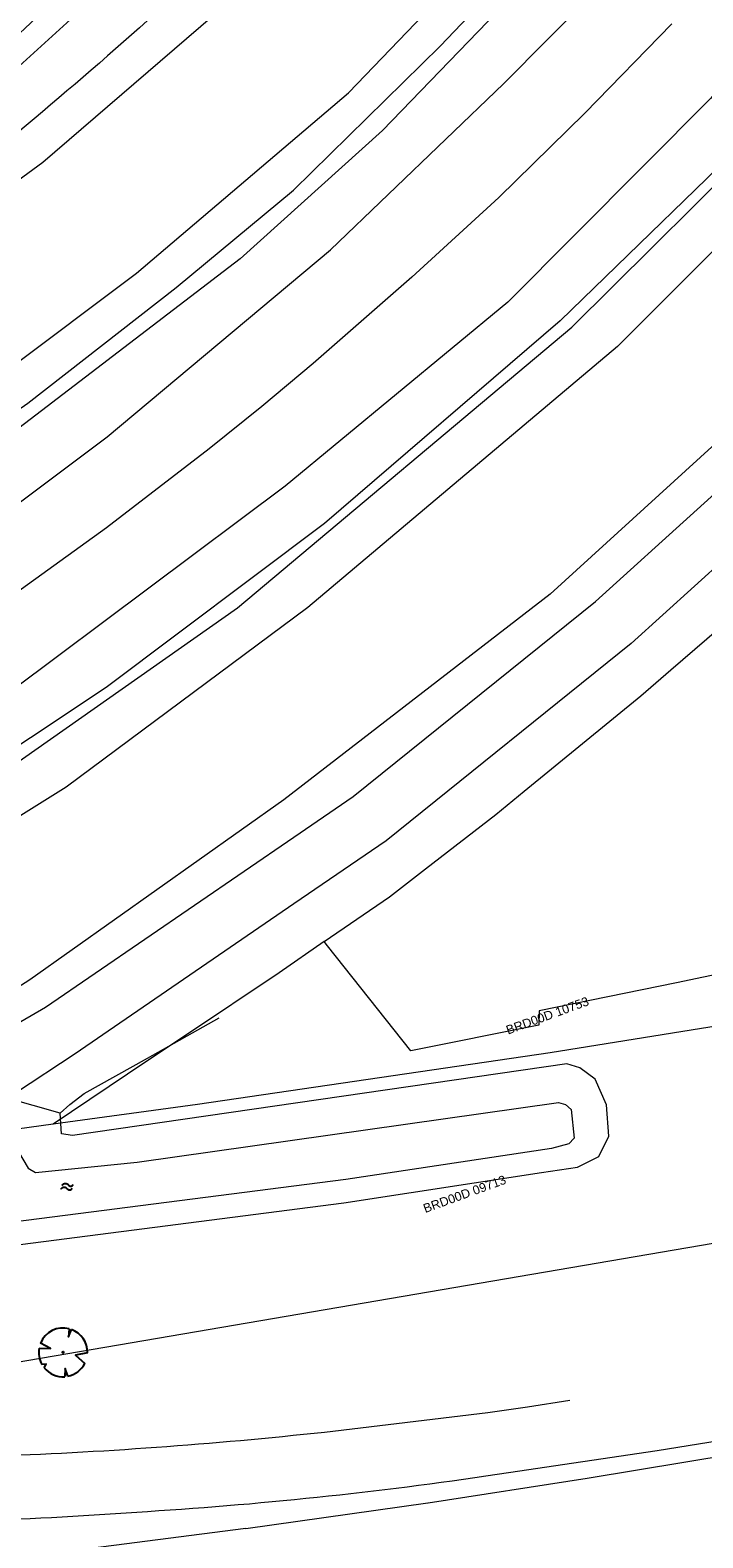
# Model space of a CAD drawing. Header units: metres. Extents: x 95652 to 96661, y 430734 to 431486.
# Tile 55 of 62: x 96478 to 96533, y 430985 to 431107. Entities that reach past the tile are written whole.
import ezdxf

# ---------------------------------------------------------------- set-up
doc = ezdxf.new("R2010")
doc.units = ezdxf.units.M
doc.layers.get('0').update_dxf_attribs({"linetype": 'CONTINUOUS'})
doc.layers.add('BAR_PUNTSYMBOLEN', color=7, linetype='CONTINUOUS', true_color=0x707070)
doc.layers.add('BAR_SYMBOLEN', color=7, linetype='CONTINUOUS', true_color=0x707070)
for name, color, linetype in [('BAR_TOPO', 7, 'CONTINUOUS'), ('BAR_WATER', 7, 'CONTINUOUS'), ('BAR_WEGEN', 7, 'CONTINUOUS'), ('BRK_Kadastrale percelen en nummers', 7, 'CONTINUOUS'), ('BRK_Kadatrale percelen', 7, 'CONTINUOUS')]:
    doc.layers.add(name, color=color, linetype=linetype)
doc.styles.add('NLCS-ISO', font='NLCS-ISO.ttf')

# ---------------------------------------------------------------- blocks, each defined once
blk = doc.blocks.new('water_templ_1')
at = {"color": 8, "true_color": 0x707070, "flags": 128}
for points in [[(-1.85, 0.38), (-1.77, 0.52, -0.538831), (0.24, 0.55, 0.605168), (1.92, 0.75, -4.035705)], [(-1.85, 0.38), (-1.77, 0.52, -0.538831), (0.24, 0.55, 0.605168), (1.92, 0.75, -4.035705)], [(-2.22, -0.89), (-2.13, -0.75, -0.538831), (-0.13, -0.72, 0.605168), (1.55, -0.52, -4.035705)]]:
    blk.add_lwpolyline(points, format="xyb", dxfattribs=at)
blk = doc.blocks.new('boom_templ_2')
at = {"color": 8, "ltscale": 20, "true_color": 0x707070, "flags": 128}
for points in [[(0.63, 2.39), (0.56, 1.58), (0.85, 2.33)], [(-2.44, 0.44), (-1.29, 0.39), (-2.3, 0.92)], [(-1.92, -1.57), (-1.72, -1.19), (-2.16, -1.22)], [(2.48, -0.06), (1.26, -0.27), (2.21, -1.12)], [(0.49, -2.43), (0.21, -1.64), (0.18, -2.47)]]:
    blk.add_lwpolyline(points, dxfattribs=at)
blk.add_lwpolyline([(2.48, -0.06, 0.321944), (0.85, 2.33, 0.321944)], format="xyb", dxfattribs=at)
at = {"color": 8, "true_color": 0x707070}
blk.add_circle((0, 0), 0.0738, dxfattribs=at)
at = {"color": 8, "ltscale": 20, "true_color": 0x707070}
for start, end in [(75.1844, 158.299), (169.749, 209.4302), (281.3601, 333.2046), (219.2667, 274.1068)]:
    blk.add_arc((0, 0), 2.48, start, end, dxfattribs=at)

msp = doc.modelspace()

# ---------------------------------------------------------------- linework, layer by layer
at = {"layer": 'BAR_TOPO', "color": 8, "linetype": 'Continuous', "lineweight": 0, "ltscale": 0.01, "true_color": 0x707070, "flags": 128}
for points in [[(96616.67, 431228.01), (96616.33, 431226.64), (96615.46, 431224.4), (96599.97, 431190.27), (96580.14, 431153.81), (96560.64, 431126.03), (96539.16, 431100.74), (96521.7, 431083.79), (96502.48, 431067.26), (96484.69, 431053.89), (96459.92, 431037.44), (96430.55, 431022.24), (96418.84, 431017.16)], [(96420.12, 431016.17), (96423.24, 431017.44), (96455.27, 431034.01), (96472, 431043.98), (96495.39, 431060.4), (96522.66, 431083.27), (96539.19, 431099.67), (96560.93, 431125.26), (96570.69, 431138.52), (96582.44, 431155.88), (96597.08, 431181.84), (96609.46, 431208.47), (96617.7, 431226.99), (96617.86, 431227.57)], [(96622.67, 431225.81), (96606.8, 431192.68), (96584.23, 431152.06), (96568.15, 431128.7), (96549.15, 431104.43), (96526.37, 431081.68), (96501.13, 431060.41), (96481.42, 431045.78), (96461.68, 431033.45), (96441.04, 431022.01), (96423.59, 431013.46)], [(96432.07, 431050.66), (96454.48, 431064.37), (96476.49, 431079.64), (96487.17, 431087.66), (96504.44, 431102.37), (96530.4, 431129.35), (96543.62, 431147.01), (96559.79, 431169.91), (96575.41, 431199.07), (96584.98, 431220.85)], [(96433.35, 431048.56), (96448.01, 431057.27), (96470.01, 431071.3), (96478.3, 431077.08), (96490.4, 431086.49), (96499.95, 431094.43), (96511.93, 431106.15), (96528.01, 431123.04), (96547.87, 431146.7), (96563.49, 431170.45), (96573.64, 431188.28), (96587.99, 431219.51)], [(96589.87, 431218.65), (96576.12, 431189.84), (96570.07, 431179.11), (96560.35, 431162.69), (96550.09, 431147.7), (96543.64, 431139.15), (96528.24, 431121.08), (96507.21, 431099.3), (96495.62, 431088.84), (96473.96, 431072.28), (96450.11, 431056.64), (96434.15, 431046.98)]]:
    msp.add_lwpolyline(points, dxfattribs=at)
at = {"layer": 'BAR_WATER', "color": 8, "linetype": 'Continuous', "lineweight": 0, "ltscale": 0.01, "true_color": 0x707070, "flags": 128}
for points in [[(96575.19, 431241.64), (96555.13, 431194.12, -0.052812), (96525.38, 431147.66), (96502.77, 431121.92, -0.031543), (96460.4, 431085.57, -0.042509), (96409.4, 431055.55), (96408.48, 431055.55)], [(96438.21, 431003.63, -0.065365), (96439.86, 431006.07), (96454.05, 431012.94), (96479.76, 431027.86), (96500, 431041.71), (96504.82, 431045.01), (96524.57, 431060.9), (96541.15, 431075.91), (96560.62, 431096.38), (96580.21, 431119.91), (96598.07, 431144.43), (96607.77, 431160.46), (96619.41, 431182.65), (96627.26, 431199.14), (96635.04, 431216.34), (96636.55, 431217.63)], [(96489.63, 431118.87, -0.008036), (96470.93, 431100.87)], [(96472.18, 431099.68, 0.001615), (96491.37, 431117.01)]]:
    msp.add_lwpolyline(points, format="xyb", dxfattribs=at)
for points in [[(96408.58, 431053.04), (96408.92, 431052.98), (96410.61, 431053.11), (96415.33, 431055.25), (96436.04, 431066.6), (96456.88, 431080.11), (96479.54, 431096.7), (96495.53, 431110.5), (96508.56, 431123.13), (96526.82, 431143.93), (96537.19, 431157.46), (96548, 431174.52), (96556.29, 431189.79), (96566.16, 431209.52), (96574.83, 431229.16), (96578.32, 431239.89), (96578.18, 431240.79)], [(96634.89, 431204.37), (96634.68, 431203.89), (96631.8, 431197.11), (96628.47, 431189.42), (96622.62, 431177.44), (96612.73, 431158.89), (96602.34, 431142.4), (96591.04, 431126.52), (96576.41, 431106.95), (96564.7, 431093.32), (96544.29, 431072.69), (96537.81, 431066.82), (96527.49, 431057.48), (96507.51, 431041.4), (96500, 431036.26), (96484.42, 431025.6), (96482.16, 431024.05), (96477.29, 431020.83), (96476.55, 431020.46)], [(96616.1, 431183.16), (96608.52, 431168.01), (96596.83, 431148.55), (96580.86, 431125.3), (96562.78, 431102.69), (96545.38, 431083.83), (96520.87, 431061.5), (96499.17, 431044.74), (96478.48, 431030.08), (96460.15, 431018.37), (96436.86, 431007.51), (96434.51, 431006.4), (96433.54, 431005.68)], [(96480.95, 431019.21), (96481.74, 431019.92), (96482.91, 431020.81), (96488.06, 431023.7), (96493.9, 431026.97)], [(96446.15, 431001.95), (96454.3, 431004.7), (96462.09, 431006.38), (96469.27, 431007.27), (96476.84, 431008.39), (96504.07, 431011.91), (96520.19, 431014.39), (96523.1, 431014.82), (96524.85, 431015.68), (96525.67, 431017.35), (96525.48, 431019.88), (96524.55, 431021.98), (96523.29, 431022.91), (96522.24, 431023.23)], [(96522.24, 431023.23), (96481.94, 431017.4), (96481.04, 431017.54), (96480.95, 431019.21)], [(96476.55, 431020.46), (96476.91, 431018.96), (96477.55, 431016.06), (96478.34, 431014.74), (96478.92, 431014.39), (96487.22, 431015.21), (96521.55, 431020.09), (96522.14, 431019.93), (96522.6, 431019.52), (96522.83, 431017.18), (96522.41, 431016.71), (96520.98, 431016.32), (96504.22, 431013.81), (96466.7, 431009.01), (96461.1, 431008.18), (96461.05, 431008.17), (96453.93, 431006.72), (96452.55, 431006.56), (96450.3, 431006)], [(96480.95, 431019.21), (96476.55, 431020.46)]]:
    msp.add_lwpolyline(points, dxfattribs=at)
at = {"layer": 'BAR_WEGEN', "color": 8, "linetype": 'Continuous', "lineweight": 0, "ltscale": 0.01, "true_color": 0x707070, "flags": 128}
for points in [[(96611.33, 431229.78), (96611.52, 431228.81), (96611.32, 431227.45), (96605.13, 431212.38), (96594.81, 431188.72), (96585.12, 431170.82), (96572.98, 431151.21), (96560.07, 431133.76), (96546.65, 431116.55), (96533.94, 431101.9), (96517.43, 431085.29), (96499.27, 431070.3), (96477.07, 431053.69), (96446.51, 431034.93), (96417.76, 431019.85), (96416.6, 431019.63), (96415.47, 431019.89), (96414.57, 431020.97), (96414.19, 431022.78)], [(96436.1, 431043.01), (96462.06, 431058.2), (96477.39, 431068.78), (96484.76, 431074.33), (96502.98, 431089.57), (96517.07, 431103.08), (96528.01, 431114.12), (96537.71, 431125.14), (96548.39, 431137.68), (96557.25, 431150.3), (96564.83, 431161.6), (96570.68, 431170.73), (96575.68, 431179.59), (96581.09, 431188.84), (96584.11, 431194.21), (96587.4, 431201.71), (96594.24, 431216.77)], [(96530.79, 431107.99), (96523.7, 431100.69), (96516.71, 431093.83), (96509.62, 431087.34), (96501.56, 431080.29), (96497.37, 431076.79), (96493.1, 431073.36), (96484.71, 431066.9), (96475.63, 431060.35), (96470.84, 431057.05), (96466.07, 431053.9), (96456.08, 431047.64), (96446.51, 431042.03), (96436.42, 431036.61), (96426.77, 431031.78), (96416.35, 431027), (96414.07, 431026)]]:
    msp.add_lwpolyline(points, dxfattribs=at)
for points in [[(96408.78, 430986.36), (96411.83, 430986.32), (96429.1, 430986.07), (96447.5, 430985.9), (96460.2, 430985.77, 0.01823), (96488.07, 430986.76, 0.021754), (96517.48, 430989.92), (96529.6, 430991.72), (96538.72, 430993.18), (96549.01, 430994.91), (96560.66, 430996.98), (96571.14, 430998.93), (96582.45, 431001.17), (96592.99, 431003.39, 0.009106), (96622.85, 431010.24, 0.006455), (96644.44, 431015.64, 0.006455)], [(96409.04, 430991.54), (96415.96, 430991.44), (96426.89, 430991.33), (96437.39, 430991.25), (96448.67, 430991.09, 0.014178), (96475.05, 430991.26, 0.018474), (96502.49, 430993.23), (96515.79, 430994.83), (96519.03, 430995.28), (96522.49, 430995.82)]]:
    msp.add_lwpolyline(points, format="xyb", dxfattribs=at)
at = {"layer": 'BRK_Kadastrale percelen en nummers', "color": 75, "lineweight": 5, "ltscale": 3.900864, "true_color": 0x739642, "flags": 128}
for points in [[(96502.47, 431033.19), (96507.78, 431036.85), (96510.73, 431039.13), (96516.45, 431043.56), (96518.76, 431045.44), (96528.27, 431053.22), (96530.73, 431055.35), (96537.75, 431061.4), (96539.57, 431063.03), (96540.89, 431064.2), (96547.07, 431069.72), (96547.69, 431070.27), (96550.38, 431072.67), (96563.04, 431086.08), (96572.51, 431096.64), (96582.67, 431108.89)], [(96548.38, 431028.61), (96559.07, 431030.43), (96561.87, 431030.95), (96561.78, 431031.41), (96560.93, 431035.71), (96560.91, 431035.8), (96555.59, 431034.74), (96545.56, 431032.75), (96536.47, 431030.94), (96535.57, 431030.75), (96531.17, 431029.84), (96520, 431027.54), (96519.96, 431026.39), (96509.52, 431024.28), (96502.73, 431032.86), (96502.47, 431033.19), (96498.79, 431030.66), (96491.16, 431025.55), (96487.92, 431023.39), (96480.37, 431018.31)], [(96496.07, 430985.38), (96510.92, 430987.45), (96510.94, 430987.45), (96523.9, 430989.47), (96535.87, 430991.46), (96547.85, 430993.48), (96560.69, 430995.54), (96574.51, 430997.97), (96589.89, 431001.17), (96604.73, 431004.69), (96620.14, 431008.51), (96635.63, 431012.57), (96644.44, 431015.05)], [(96496.07, 430985.38), (96481.73, 430983.51)]]:
    msp.add_lwpolyline(points, dxfattribs=at)
msp.add_lwpolyline([(96480.37, 431018.31), (96477.45, 431017.91), (96471.36, 431014.19), (96470.7, 431013.82), (96470.88, 430997.8), (96548.94, 431011.14), (96548.38, 431028.61), (96539.99, 431027.19), (96520.88, 431024.13), (96492.14, 431019.92)], close=True, dxfattribs=at)
at = {"layer": 'BRK_Kadatrale percelen', "color": 75, "linetype": 'Continuous', "lineweight": 5, "ltscale": 0.01, "true_color": 0x739642, "flags": 128}
for points in [[(96502.47, 431033.19), (96507.78, 431036.85), (96510.73, 431039.13), (96516.45, 431043.56), (96518.76, 431045.44), (96528.27, 431053.22), (96530.73, 431055.35), (96537.75, 431061.4), (96539.57, 431063.03), (96540.89, 431064.2), (96547.07, 431069.72), (96547.69, 431070.27), (96550.38, 431072.67), (96563.04, 431086.08), (96572.51, 431096.64), (96582.67, 431108.89)], [(96548.38, 431028.61), (96559.07, 431030.43), (96561.87, 431030.95), (96561.78, 431031.41), (96560.93, 431035.71), (96560.91, 431035.8), (96555.59, 431034.74), (96545.56, 431032.75), (96536.47, 431030.94), (96535.57, 431030.75), (96531.17, 431029.84), (96520, 431027.54), (96519.96, 431026.39), (96509.52, 431024.28), (96502.73, 431032.86), (96502.47, 431033.19), (96498.79, 431030.66), (96491.16, 431025.55), (96487.92, 431023.39), (96480.37, 431018.31)], [(96496.07, 430985.38), (96510.92, 430987.45), (96510.94, 430987.45), (96523.9, 430989.47), (96535.87, 430991.46), (96547.85, 430993.48), (96560.69, 430995.54), (96574.51, 430997.97), (96589.89, 431001.17), (96604.73, 431004.69), (96620.14, 431008.51), (96635.63, 431012.57), (96644.44, 431015.05)], [(96496.07, 430985.38), (96481.73, 430983.51)]]:
    msp.add_lwpolyline(points, dxfattribs=at)
msp.add_lwpolyline([(96480.37, 431018.31), (96477.45, 431017.91), (96471.36, 431014.19), (96470.7, 431013.82), (96470.88, 430997.8), (96548.94, 431011.14), (96548.38, 431028.61), (96539.99, 431027.19), (96520.88, 431024.13), (96492.14, 431019.92)], close=True, dxfattribs=at)

# ---------------------------------------------------------------- block references
at = {"layer": 'BAR_PUNTSYMBOLEN', "xscale": 0.8011755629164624, "yscale": 0.8011755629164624}
msp.add_blockref('boom_templ_2', (96481.18, 430999.72), dxfattribs=at)
at = {"layer": 'BAR_SYMBOLEN', "xscale": 0.2416238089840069, "yscale": 0.2416238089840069}
msp.add_blockref('water_templ_1', (96481.55, 431013.23), dxfattribs=at)

# ---------------------------------------------------------------- texts
at = {"layer": 'BRK_Kadastrale percelen en nummers', "color": 8, "true_color": 0x707070, "char_height": 0.725, "attachment_point": 5, "rotation": 20, "style": 'NLCS-ISO'}
for s, insert in [('{{\\fArial|b0|i0;BRD00D 10753}}', (96520.66, 431027.16)), ('{{\\fArial|b0|i0;BRD00D 09713}}', (96513.91, 431012.62))]:
    msp.add_mtext(s, dxfattribs=dict(at, insert=insert))

doc.saveas('drawing.dxf')
